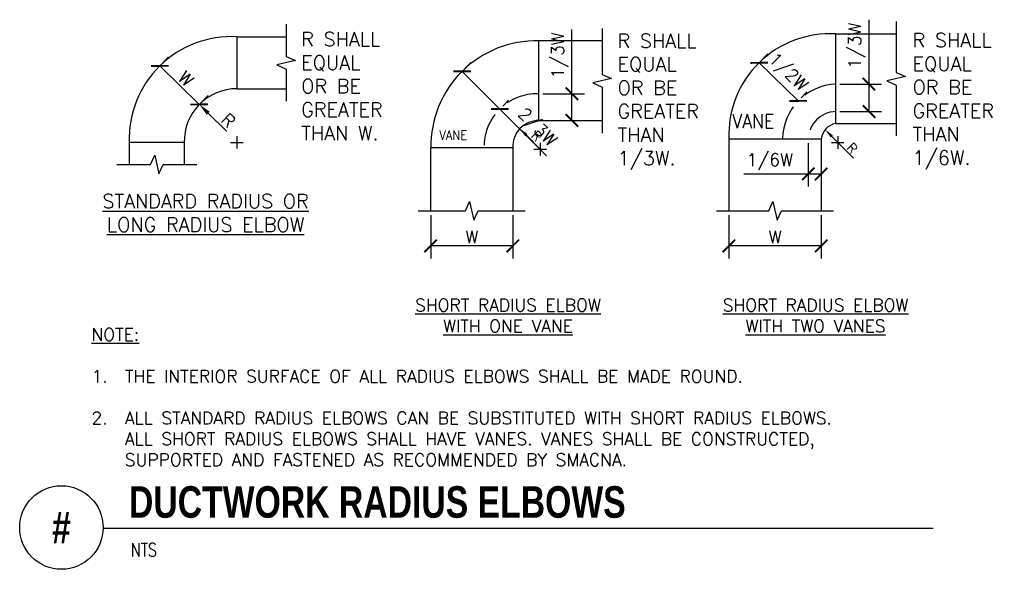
# Model space of a CAD drawing. Header units: inches. Extents: x 0.34 to 7.71, y 0.19 to 4.3.
import ezdxf
from ezdxf.enums import TextEntityAlignment as Align

# ---------------------------------------------------------------- set-up
doc = ezdxf.new("R2010")
doc.units = ezdxf.units.IN
doc.header["$MEASUREMENT"] = 0
doc.header["$PDSIZE"] = -1
doc.linetypes.add('HIDDEN', pattern=[0.375, 0.25, -0.125])
doc.layers.get('Defpoints').update_dxf_attribs({"color": 2})
for name, color, linetype in [('M-DETL-DIMS', 2, 'Continuous'), ('M-DETL-HEVY', 5, 'Continuous'), ('M-DETL-TEXT', 2, 'Continuous')]:
    doc.layers.add(name, color=color, linetype=linetype)
doc.styles.add('BOLD', font='bold.shx', dxfattribs={"width": 0.9})
doc.styles.add('Romans', font='romans.shx')
doc.dimstyles.new('VA-Dims', dxfattribs={"dimtxt": 0.09375, "dimasz": 0.09375, "dimexe": 0.09375, "dimexo": 0.03125, "dimgap": 0.02, "dimtad": 1, "dimdec": 5, "dimzin": 0, "dimdsep": 46, "dimlunit": 4, "dimtxsty": 'Romans', "dimblk": 'ARCHTICK', "dimcen": 0.09375, "dimclrd": 256, "dimclre": 256, "dimclrt": 256, "dimadec": 0, "dimazin": 0, "dimtfac": 1, "dimtdec": 5, "dimtofl": 0, "dimtmove": 0, "dimatfit": 3, "dimfxl": 1, "dimfrac": 2, "dimtolj": 1, "dimtzin": 0, "dimlwd": -1, "dimlwe": -1, "dimarcsym": 0})

# ---------------------------------------------------------------- blocks, each defined once
blk = doc.blocks.new('_ArchTick')
at = {"color": 0, "linetype": 'ByBlock', "const_width": 0.15}
blk.add_lwpolyline([(-0.5, -0.5), (0.5, 0.5)], dxfattribs=at)
blk = doc.blocks.new('*D4')
at = {"layer": 'Defpoints', "color": 0}
for p in [(1.3874, 3.9549), (1.6827, 3.6663), (1.6827, 3.6663)]:
    blk.add_point(p, dxfattribs=at)
at = {"layer": 'M-DETL-DIMS'}
for p, q in [((1.4092, 3.9772), (1.4529, 4.0219)), ((1.3874, 3.9549), (1.6827, 3.6663)), ((1.7045, 3.6886), (1.7482, 3.7333))]:
    blk.add_line(p, q, dxfattribs=at)
at = {"layer": 'M-DETL-DIMS', "xscale": 0.09375, "yscale": 0.09375, "zscale": 0.09375}
for p, rotation in [((1.3874, 3.9549), 135.659365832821), ((1.6827, 3.6663), 315.659365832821)]:
    blk.add_blockref('_ArchTick', p, dxfattribs=dict(at, rotation=rotation))
at = {"layer": 'M-DETL-DIMS', "insert": (1.5818, 3.8584), "char_height": 0.09375, "attachment_point": 5, "rotation": 315.65937, "style": 'Romans'}
blk.add_mtext('\\A1;W', dxfattribs=at)
blk = doc.blocks.new('*D5')
at = {"layer": 'Defpoints', "color": 0}
for p in [(1.6827, 3.6663), (1.9631, 3.3915)]:
    blk.add_point(p, dxfattribs=at)
at = {"layer": 'M-DETL-DIMS'}
blk.add_line((1.8899, 3.4633), (1.7497, 3.6007), dxfattribs=at)
blk.add_solid([(1.7606, 3.6118), (1.7387, 3.5895), (1.6827, 3.6663)], dxfattribs=at)
at = {"layer": 'M-DETL-DIMS', "insert": (1.9, 3.547), "char_height": 0.09375, "attachment_point": 5, "rotation": 315.58895, "style": 'Romans'}
blk.add_mtext('\\A1;R', dxfattribs=at)
blk = doc.blocks.new('*D6')
at = {"layer": 'Defpoints', "color": 0}
for p in [(3.6507, 3.9136), (3.9332, 3.6318), (3.9332, 3.6318)]:
    blk.add_point(p, dxfattribs=at)
at = {"layer": 'M-DETL-DIMS'}
for p, q in [((3.6507, 3.9136), (3.9332, 3.6318)), ((3.6728, 3.9357), (3.7169, 3.98)), ((3.9553, 3.6539), (3.9994, 3.6982)), ((3.9332, 3.6318), (4.284, 3.282))]:
    blk.add_line(p, q, dxfattribs=at)
at = {"layer": 'M-DETL-DIMS', "xscale": 0.09375, "yscale": 0.09375, "zscale": 0.09375}
for p, rotation in [((3.6507, 3.9136), 135.0780650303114), ((3.9332, 3.6318), 315.0780650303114)]:
    blk.add_blockref('_ArchTick', p, dxfattribs=dict(at, rotation=rotation))
at = {"layer": 'M-DETL-DIMS', "insert": (4.2064, 3.4885), "char_height": 0.09375, "attachment_point": 5, "rotation": 315.07807, "style": 'Romans'}
blk.add_mtext('\\A1;2/3W', dxfattribs=at)
blk = doc.blocks.new('*D7')
at = {"layer": 'Defpoints', "color": 0}
for p in [(4.2252, 3.7462), (4.4739, 3.7462), (4.2252, 3.5464)]:
    blk.add_point(p, dxfattribs=at)
at = {"layer": 'M-DETL-DIMS'}
for p, q in [((4.4739, 3.7462), (4.4739, 4.2281)), ((4.2564, 3.7462), (4.5677, 3.7462)), ((4.4739, 3.5464), (4.4739, 3.7462)), ((4.2564, 3.5464), (4.5677, 3.5464))]:
    blk.add_line(p, q, dxfattribs=at)
at = {"layer": 'M-DETL-DIMS', "xscale": 0.09375, "yscale": 0.09375, "zscale": 0.09375}
for p, rotation in [((4.4739, 3.7462), 90), ((4.4739, 3.5464), 270)]:
    blk.add_blockref('_ArchTick', p, dxfattribs=dict(at, rotation=rotation))
at = {"layer": 'M-DETL-DIMS', "insert": (4.3825, 4.034), "char_height": 0.09375, "attachment_point": 5, "rotation": 90, "style": 'Romans'}
blk.add_mtext('\\A1;1/3W', dxfattribs=at)
blk = doc.blocks.new('*D8')
at = {"layer": 'Defpoints', "color": 0}
for p in [(3.4159, 2.8699), (4.0309, 2.8699), (3.4159, 2.6079)]:
    blk.add_point(p, dxfattribs=at)
at = {"layer": 'M-DETL-DIMS'}
for p, q in [((3.4159, 2.8386), (3.4159, 2.5142)), ((4.0309, 2.8386), (4.0309, 2.5142)), ((4.0309, 2.6079), (3.4159, 2.6079))]:
    blk.add_line(p, q, dxfattribs=at)
at = {"layer": 'M-DETL-DIMS', "xscale": 0.09375, "yscale": 0.09375, "zscale": 0.09375, "rotation": 180}
blk.add_blockref('_ArchTick', (3.4159, 2.6079), dxfattribs=at)
at = {"layer": 'M-DETL-DIMS', "xscale": 0.09375, "yscale": 0.09375, "zscale": 0.09375}
blk.add_blockref('_ArchTick', (4.0309, 2.6079), dxfattribs=at)
at = {"layer": 'M-DETL-DIMS', "insert": (3.7234, 2.6748), "char_height": 0.09375, "attachment_point": 5, "style": 'Romans'}
blk.add_mtext('\\A1;W', dxfattribs=at)
blk = doc.blocks.new('*D9')
at = {"layer": 'Defpoints', "color": 0}
for p in [(5.6496, 2.8699), (6.3404, 2.8699), (5.6496, 2.6079)]:
    blk.add_point(p, dxfattribs=at)
at = {"layer": 'M-DETL-DIMS'}
for p, q in [((5.6496, 2.8386), (5.6496, 2.5142)), ((6.3404, 2.8386), (6.3404, 2.5142)), ((6.3404, 2.6079), (5.6496, 2.6079))]:
    blk.add_line(p, q, dxfattribs=at)
at = {"layer": 'M-DETL-DIMS', "xscale": 0.09375, "yscale": 0.09375, "zscale": 0.09375, "rotation": 180}
blk.add_blockref('_ArchTick', (5.6496, 2.6079), dxfattribs=at)
at = {"layer": 'M-DETL-DIMS', "xscale": 0.09375, "yscale": 0.09375, "zscale": 0.09375}
blk.add_blockref('_ArchTick', (6.3404, 2.6079), dxfattribs=at)
at = {"layer": 'M-DETL-DIMS', "insert": (5.995, 2.6748), "char_height": 0.09375, "attachment_point": 5, "style": 'Romans'}
blk.add_mtext('\\A1;W', dxfattribs=at)
blk = doc.blocks.new('*D10')
at = {"layer": 'Defpoints', "color": 0}
for p in [(5.8756, 3.9781), (6.1685, 3.6929), (6.1685, 3.6929)]:
    blk.add_point(p, dxfattribs=at)
at = {"layer": 'M-DETL-DIMS'}
for p, q in [((5.8974, 4.0005), (5.941, 4.0453)), ((5.8756, 3.9781), (6.1685, 3.6929)), ((6.1903, 3.7153), (6.2339, 3.7601))]:
    blk.add_line(p, q, dxfattribs=at)
at = {"layer": 'M-DETL-DIMS', "xscale": 0.09375, "yscale": 0.09375, "zscale": 0.09375}
for p, rotation in [((5.8756, 3.9781), 135.7672975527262), ((6.1685, 3.6929), 315.7672975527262)]:
    blk.add_blockref('_ArchTick', p, dxfattribs=dict(at, rotation=rotation))
at = {"layer": 'M-DETL-DIMS', "insert": (6.0858, 3.901), "char_height": 0.09375, "attachment_point": 5, "rotation": 315.7673, "style": 'Romans'}
blk.add_mtext('\\A1;1/2W', dxfattribs=at)
blk = doc.blocks.new('*D11')
at = {"layer": 'Defpoints', "color": 0}
for p in [(6.4502, 3.8186), (6.699, 3.8186), (6.4502, 3.6127)]:
    blk.add_point(p, dxfattribs=at)
at = {"layer": 'M-DETL-DIMS'}
for p, q in [((6.699, 3.8186), (6.699, 4.3006)), ((6.4815, 3.8186), (6.7927, 3.8186)), ((6.699, 3.6127), (6.699, 3.8186)), ((6.4815, 3.6127), (6.7927, 3.6127))]:
    blk.add_line(p, q, dxfattribs=at)
at = {"layer": 'M-DETL-DIMS', "xscale": 0.09375, "yscale": 0.09375, "zscale": 0.09375}
for p, rotation in [((6.699, 3.8186), 90), ((6.699, 3.6127), 270)]:
    blk.add_blockref('_ArchTick', p, dxfattribs=dict(at, rotation=rotation))
at = {"layer": 'M-DETL-DIMS', "insert": (6.6075, 4.1065), "char_height": 0.09375, "attachment_point": 5, "rotation": 90, "style": 'Romans'}
blk.add_mtext('\\A1;1/3W', dxfattribs=at)
blk = doc.blocks.new('*D12')
at = {"layer": 'Defpoints', "color": 0}
for p in [(6.2439, 3.4073), (6.3404, 3.4073), (6.2439, 3.1454)]:
    blk.add_point(p, dxfattribs=at)
at = {"layer": 'M-DETL-DIMS'}
for p, q in [((6.2439, 3.3761), (6.2439, 3.0516)), ((6.3404, 3.3761), (6.3404, 3.0516)), ((6.2439, 3.1454), (5.7619, 3.1454)), ((6.3404, 3.1454), (6.2439, 3.1454))]:
    blk.add_line(p, q, dxfattribs=at)
at = {"layer": 'M-DETL-DIMS', "xscale": 0.09375, "yscale": 0.09375, "zscale": 0.09375, "rotation": 180}
blk.add_blockref('_ArchTick', (6.2439, 3.1454), dxfattribs=at)
at = {"layer": 'M-DETL-DIMS', "xscale": 0.09375, "yscale": 0.09375, "zscale": 0.09375}
blk.add_blockref('_ArchTick', (6.3404, 3.1454), dxfattribs=at)
at = {"layer": 'M-DETL-DIMS', "insert": (5.956, 3.2368), "char_height": 0.09375, "attachment_point": 5, "style": 'Romans'}
blk.add_mtext('\\A1;1/6W', dxfattribs=at)

msp = doc.modelspace()

# ---------------------------------------------------------------- linework, layer by layer
at = {"layer": 'M-DETL-DIMS'}
for p, q in [((1.964202, 3.429269), (1.964202, 3.335519)), ((4.235831, 3.331305), (4.132529, 3.436151)), ((6.581778, 3.263115), (6.419805, 3.427509)), ((6.464438, 3.429084), (6.464438, 3.335334)), ((1.917327, 3.382394), (2.011077, 3.382394)), ((4.188956, 3.331305), (4.282706, 3.331305)), ((4.235831, 3.37818), (4.235831, 3.28443)), ((6.417563, 3.382209), (6.511313, 3.382209))]:
    msp.add_line(p, q, dxfattribs=at)
for points in [[(4.140876, 3.444376), (4.124181, 3.427927), (4.08318, 3.486237)], [(6.428153, 3.435733), (6.411458, 3.419284), (6.370457, 3.477594)]]:
    msp.add_solid(points, dxfattribs=at)
at = {"layer": 'M-DETL-HEVY', "linetype": 'Continuous'}
for p, q in [((1.964202, 4.172904), (1.964202, 3.784121)), ((1.964202, 4.172904), (2.333315, 4.172904)), ((4.225151, 3.546429), (4.225151, 4.141879)), ((4.700009, 4.141879), (4.225151, 4.141879)), ((6.450209, 4.193921), (6.903112, 4.193921)), ((6.450209, 3.524391), (6.450209, 4.193921)), ((1.964202, 3.784121), (2.333315, 3.784121)), ((4.225151, 3.546429), (4.700009, 3.546429)), ((6.450209, 3.524391), (6.903112, 3.524391)), ((5.649623, 3.40733), (5.649623, 2.869884)), ((6.340414, 3.40733), (5.649623, 3.40733)), ((6.340414, 3.40733), (6.340414, 2.869884)), ((1.57065, 3.382394), (1.15814, 3.382394)), ((1.158234, 3.382394), (1.158234, 3.215265)), ((1.57065, 3.382394), (1.57065, 3.217444)), ((3.415905, 2.869884), (3.415905, 3.341102)), ((4.030853, 3.341102), (3.415905, 3.341102)), ((4.030853, 3.341102), (4.030853, 2.869884))]:
    msp.add_line(p, q, dxfattribs=at)
for centre, radius, start, end in [((1.923723, 3.407964), 0.766011, 86.9708639, 181.9129389), ((4.20577, 3.353738), 0.788379, 88.5913361, 180.91835), ((6.406323, 3.437877), 0.757316, 86.6779194, 182.3116889), ((1.96314, 3.391526), 0.392596, 89.845, 181.3328944), ((4.225825, 3.351196), 0.195234, 90.1980222, 182.96365), ((6.474566, 3.391526), 0.135079, 100.3883278, 173.2809778)]:
    msp.add_arc(centre, radius, start, end, dxfattribs=at)
at = {"layer": 'M-DETL-HEVY', "linetype": 'HIDDEN'}
for centre, radius, start, end in [((6.466067, 3.404614), 0.414325, 92.1934861, 179.6244389), ((4.211941, 3.350192), 0.396207, 88.0893417, 181.3145417), ((6.454432, 3.402101), 0.210606, 91.1490361, 178.5772056)]:
    msp.add_arc(centre, radius, start, end, dxfattribs=at)
at = {"layer": 'M-DETL-TEXT'}
msp.add_line((0.962753, 0.495079), (7.179604, 0.495079), dxfattribs=at)
for points in [[(6.903112, 4.287671), (6.903112, 3.9064), (6.973388, 3.874904), (6.832837, 3.843408), (6.903112, 3.811912), (6.903112, 3.430641)], [(2.333315, 4.266654), (2.333315, 4.025756), (2.403591, 3.99426), (2.26304, 3.962764), (2.333315, 3.931268), (2.333315, 3.690371)], [(4.700009, 4.235629), (4.700009, 3.891398), (4.770285, 3.859902), (4.629734, 3.828406), (4.700009, 3.79691), (4.700009, 3.452679)], [(1.064484, 3.216355), (1.317198, 3.216355), (1.348694, 3.28663), (1.38019, 3.146079), (1.411686, 3.216355), (1.6644, 3.216355)], [(3.322155, 2.869884), (3.676135, 2.869884), (3.707631, 2.94016), (3.739127, 2.799609), (3.770623, 2.869884), (4.124603, 2.869884)], [(5.555873, 2.869884), (5.947775, 2.869884), (5.979271, 2.94016), (6.010767, 2.799609), (6.042263, 2.869884), (6.434164, 2.869884)]]:
    msp.add_lwpolyline(points, dxfattribs=at)
msp.add_circle((0.650253, 0.5), 0.312539, dxfattribs=at)

# ---------------------------------------------------------------- texts
at = {"layer": 'M-DETL-DIMS', "char_height": 0.0703125, "attachment_point": 5, "rotation": 314.5749726, "style": 'Romans'}
for insert in [(4.210753, 3.429136), (6.572949, 3.339357)]:
    msp.add_mtext('\\A1;R', dxfattribs=dict(at, insert=insert))
at = {"layer": 'M-DETL-TEXT'}
for s, height, style, width, p in [('VANE', 0.1054688, 'Romans', 0.9, (5.675349, 3.489074)), ('VANE', 0.0703125, 'Romans', 0.9, (3.480602, 3.401548)), ('DUCTWORK RADIUS ELBOWS', 0.23622047, 'BOLD', 0.8, (1.156419, 0.573171)), ('NTS', 0.0984252, 'Romans', 0.8, (1.170325, 0.283361))]:
    msp.add_text(s, height=height, dxfattribs=dict(at, style=style, width=width)).set_placement(p)
at = {"layer": 'M-DETL-TEXT', "style": 'BOLD', "width": 0.8}
msp.add_text('#', height=0.23622, dxfattribs=at).set_placement((0.650253, 0.5), align=Align.MIDDLE)
at = {"layer": 'M-DETL-TEXT', "style": 'Romans'}
for s, insert, char_height, width, attachment_point in [('R SHALL EQUAL OR BE GREATER THAN W.', (2.446089, 4.20766), 0.10546875, 0.75744411, 1), ('R SHALL EQUAL OR BE GREATER THAN 1/3W.', (4.815447, 4.195711), 0.10546875, 0.75744411, 1), ('R SHALL EQUAL OR BE GREATER THAN 1/6W.', (7.025028, 4.199637), 0.10546875, 0.75744411, 1), ('{\\LSTANDARD RADIUS OR LONG RADIUS ELBOW}', (1.729931, 2.995346), 0.10546875, 2.01221728, 2), ('{\\LSHORT RADIUS ELBOW WITH ONE VANE}', (3.994657, 2.211438), 0.09375, 1.78863758, 2), ('{\\LSHORT RADIUS ELBOW WITH TWO VANES}', (6.298415, 2.211438), 0.09375, 1.78863758, 2), ('{\\LNOTE:\\P}\\P1.\\P\\P2.', (0.875253, 1.991533), 0.09375, 3.10992316, 1), ('\\P\\PTHE INTERIOR SURFACE OF ALL RADIUS ELBOWS SHALL BE MADE ROUND.\\P\\PALL STANDARD RADIUS ELBOWS CAN BE SUBSTITUTED WITH SHORT RADIUS ELBOWS. ALL SHORT RADIUS ELBOWS SHALL HAVE VANES. VANES SHALL BE CONSTRUCTED, SUPPORTED AND FASTENED AS RECOMMENDED BY SMACNA.', (1.125253, 1.991533), 0.09375, 6.0247472, 1)]:
    msp.add_mtext(s, dxfattribs=dict(at, insert=insert, char_height=char_height, width=width, attachment_point=attachment_point))

# ---------------------------------------------------------------- dimensions: what is measured, and where the dimension line sits
at = {"layer": 'M-DETL-DIMS'}
for base, p1, p2, picture, middle in [((6.698964, 3.818636), (6.450209, 3.612664), (6.450209, 3.818636), '*D11', (6.607535, 4.106493)), ((4.473905, 3.746178), (4.225151, 3.546429), (4.225151, 3.746178), '*D7', (4.382477, 4.034035))]:
    dim = msp.add_linear_dim(base=base, p1=p1, p2=p2, angle=90, text='1/3W', dimstyle='VA-Dims', override={"dimpost": '\\X'}, dxfattribs=at)
    dim.commit()
    dim.dimension.update_dxf_attribs({"geometry": picture, "text_midpoint": middle})
for p1, p2, text, picture, middle in [((1.387374, 3.954865), (1.682694, 3.666265), 'W', '*D4', (1.581774, 3.858394)), ((5.875562, 3.978081), (6.168484, 3.692902), '1/2W', '*D10', (6.085801, 3.901001)), ((3.650692, 3.913587), (3.933241, 3.631806), '2/3W', '*D6', (4.206367, 3.488547))]:
    dim = msp.add_aligned_dim(p1=p1, p2=p2, distance=0, text=text, dimstyle='VA-Dims', override={"dimpost": '\\X'}, dxfattribs=at)
    dim.commit()
    dim.dimension.update_dxf_attribs({"geometry": picture, "text_midpoint": middle})
dim = msp.add_radius_dim(center=(1.96314, 3.391526), mpoint=(1.682694, 3.666265), text='R', dimstyle='VA-Dims', override={"dimpost": '\\X', "dimsah": 1}, dxfattribs=at)
dim.commit()
dim.dimension.update_dxf_attribs({"geometry": '*D5', "text_midpoint": (1.853242, 3.499188), "dimtype": 164})
for base, p1, p2, text, picture, middle in [((6.243891, 3.145375), (6.340414, 3.40733), (6.243891, 3.40733), '1/6W', '*D12', (5.956034, 3.236804)), ((3.415905, 2.607929), (4.030853, 2.869884), (3.415905, 2.869884), 'W', '*D8', (3.723379, 2.674804)), ((5.649623, 2.607929), (6.340414, 2.869884), (5.649623, 2.869884), 'W', '*D9', (5.995019, 2.674804))]:
    dim = msp.add_linear_dim(base=base, p1=p1, p2=p2, text=text, dimstyle='VA-Dims', override={"dimpost": '\\X'}, dxfattribs=at)
    dim.commit()
    dim.dimension.update_dxf_attribs({"geometry": picture, "text_midpoint": middle})

doc.saveas('drawing.dxf')
